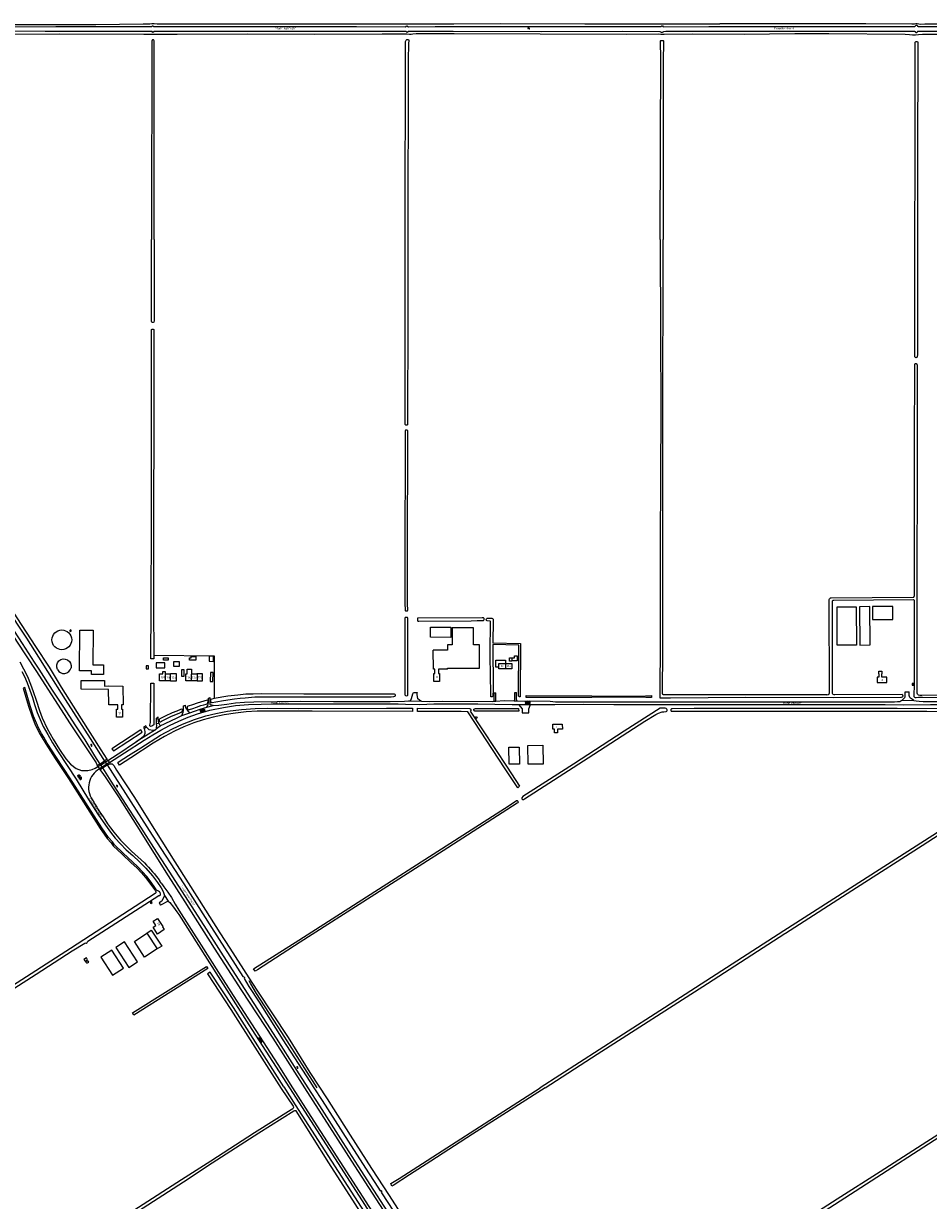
# Model space of a CAD drawing. Extents: x 168875 to 176000, y 513888 to 528000.
# Tile 13 of 106: x 172644 to 173712, y 515867 to 517255. Entities that reach past the tile are written whole.
import ezdxf

# ---------------------------------------------------------------- set-up
doc = ezdxf.new("R2010")
doc.units = 0
doc.header["$MEASUREMENT"] = 0
doc.linetypes.add('HIDDEN', pattern=[0.8, 0.5, -0.3])
doc.layers.get('0').update_dxf_attribs({"linetype": 'CONTINUOUS'})
for name, color, linetype in [('BIJGEBOUW', 12, 'CONTINUOUS'), ('DAKRAND', 10, 'CONTINUOUS'), ('HOOFDGEBOUW', 1, 'CONTINUOUS'), ('HUISNUMMER', 7, 'CONTINUOUS'), ('INSTEEK_SLOOT', 72, 'CONTINUOUS'), ('KANT_VERHARDING', 252, 'CONTINUOUS'), ('KANT_WATER', 140, 'CONTINUOUS'), ('KUNSTWERK', 12, 'CONTINUOUS'), ('OVERIGOPSTAL', 12, 'CONTINUOUS'), ('SEMANTIEK', 140, 'CONTINUOUS'), ('sluitlijn_verharding', 7, 'CONTINUOUS'), ('STRAATNAAM', 7, 'CONTINUOUS'), ('TALUD', 34, 'CONTINUOUS'), ('TUSSENMUUR', 12, 'HIDDEN'), ('WATERLOOPNAAM', 7, 'CONTINUOUS')]:
    doc.layers.add(name, color=color, linetype=linetype)
doc.styles.add('ISOCP', font='ISOCP.shx', dxfattribs={"height": 1.8})

# ---------------------------------------------------------------- blocks, each defined once
blk = doc.blocks.new('S014')
at = {"color": 0}
for p, q in [((0, -0.8), (4.2, 1.7)), ((0, 0.6), (1.8, 1.7)), ((5.1, -1.5), (0, 1.4)), ((2.6, -1.5), (0, 0)), ((1.1, -1.5), (6.1, 1.4)), ((6.1, -0.8), (1.9, 1.7)), ((3.5, -1.5), (6.1, 0)), ((6.1, 0.7), (4.4, 1.7))]:
    blk.add_line(p, q, dxfattribs=at)
blk = doc.blocks.new('S05')
at = {"color": 0}
for p, q in [((0.1, 0.3), (0.4, 0.6)), ((0.1, -0.2), (0.4, 0.1)), ((0.4, 0.6), (0.7, 0.7)), ((0.4, 0.1), (0.7, 0.2)), ((0.7, 0.7), (1, 0.6)), ((0.7, 0.2), (1, 0.1)), ((1, 0.6), (1.3, 0.4)), ((1, 0.1), (1.4, -0.1)), ((1.3, 0.4), (1.7, 0.1)), ((1.7, 0.1), (2, 0)), ((2, 0), (2.3, 0.2)), ((2.3, 0.2), (2.6, 0.4)), ((1.4, -0.1), (1.7, -0.4)), ((1.7, -0.4), (2, -0.5)), ((2, -0.5), (2.3, -0.3)), ((2.3, -0.3), (2.6, -0.1))]:
    blk.add_line(p, q, dxfattribs=at)

msp = doc.modelspace()

# ---------------------------------------------------------------- linework, layer by layer
at = {"layer": 'BIJGEBOUW'}
for points in [[(173627.141, 516521.894), (173604.491, 516521.745), (173604.194, 516566.924), (173626.874, 516567.073), (173627.141, 516521.894)], [(173631.16, 516522.005), (173643.25, 516522.101), (173642.891, 516567.22), (173630.802, 516567.124), (173631.16, 516522.005)], [(173645.871, 516552.073), (173670.081, 516552.073), (173670.081, 516567.243), (173645.871, 516567.243), (173645.871, 516552.073)], [(172801.073, 516494.982), (172811.163, 516495.093), (172811.096, 516501.162), (172801.007, 516501.052), (172801.073, 516494.982)], [(172821.463, 516497.169), (172828.393, 516497.182), (172828.383, 516502.182), (172821.453, 516502.169), (172821.463, 516497.169)], [(172830.64, 516485.105), (172833.93, 516485.105), (172833.93, 516492.855), (172830.64, 516492.855), (172830.64, 516485.105)], [(172753.367, 516165.405), (172768.763, 516141.779), (172778.942, 516148.412), (172763.546, 516172.039), (172753.367, 516165.405)], [(172735.635, 516153.935), (172749.446, 516132.738), (172762.265, 516141.09), (172748.454, 516162.287), (172735.635, 516153.935)]]:
    msp.add_lwpolyline(points, dxfattribs=at)
for points in [[(172689.692, 516516.478, -0.99991406), (172689.568, 516539.75)], [(172689.568, 516539.75, -0.99991406), (172689.692, 516516.478)], [(172700.069, 516539.779, 0.9982297), (172699.852, 516538.041)], [(172699.852, 516538.041, 0.99936284), (172700.069, 516539.779)]]:
    msp.add_lwpolyline(points, format="xyb", dxfattribs=at)
at = {"layer": 'DAKRAND'}
for points in [[(173205.233, 516496), (173201.7, 516496), (173201.7, 516504.1), (173213.1, 516504.1), (173213.1, 516500.202)], [(173220.7, 516503.3), (173220.7, 516503.1), (173217.8, 516503.1), (173217.8, 516506.8), (173220.7, 516506.8)], [(173220.7, 516506.8), (173220.7, 516503.3)], [(172790.056, 516182.22), (172790.016, 516182.28), (172795.2, 516185.8), (172807.5, 516166.9), (172802.116, 516163.713)]]:
    msp.add_lwpolyline(points, dxfattribs=at)
at = {"layer": 'HOOFDGEBOUW'}
for points in [[(172738.931, 516498.69), (172738.779, 516487.229), (172724.836, 516487.381), (172724.845, 516491.647), (172710.402, 516491.728), (172710.868, 516539.615), (172726.448, 516539.504), (172726.138, 516498.784), (172738.931, 516498.69)], [(173144.696, 516493.35), (173144.696, 516494.63), (173182.206, 516494.63), (173182.206, 516522.07), (173175.486, 516522.07), (173175.486, 516542.32), (173150.266, 516542.32), (173150.266, 516522.21), (173144.586, 516522.21), (173144.586, 516515.8), (173127.886, 516515.8)], [(173144.696, 516493.35), (173134.047, 516493.35), (173134.047, 516488.34), (173135.217, 516488.34), (173135.217, 516478.86), (173128.337, 516478.86), (173128.337, 516488.34), (173129.487, 516488.34), (173129.487, 516493.34), (173127.997, 516493.34), (173127.886, 516515.8)], [(173205.233, 516496), (173205.233, 516500.202), (173213.005, 516500.202)], [(173213.1, 516500.202), (173220.513, 516500.202), (173220.513, 516493.843), (173212.95, 516493.843)], [(173213.005, 516500.202), (173213.1, 516500.202)], [(172811.596, 516479.946), (172804.973, 516479.946), (172804.973, 516488.075), (172808.613, 516488.075), (172808.613, 516490.635), (172811.393, 516490.635), (172811.393, 516488.075), (172811.565, 516488.075)], [(172811.565, 516488.075), (172817.964, 516488.075)], [(172817.943, 516479.946), (172824.773, 516479.946), (172824.773, 516488.075), (172817.964, 516488.075)], [(172835.79, 516488.075), (172837.67, 516488.075), (172837.67, 516493.325), (172842.47, 516493.325), (172842.47, 516488.075)], [(172842.424, 516479.946), (172835.79, 516479.946), (172835.79, 516488.075)], [(172842.47, 516488.075), (172849.101, 516488.075)], [(172849.205, 516479.946), (172855.59, 516479.946), (172855.59, 516488.075), (172849.101, 516488.075)], [(173212.95, 516493.843), (173205.233, 516493.843), (173205.233, 516496)], [(173653.631, 516488.031), (173653.631, 516483.931), (173651.661, 516483.931), (173651.661, 516477.931), (173662.731, 516477.931), (173662.731, 516483.931), (173656.961, 516483.931), (173656.961, 516488.031)], [(173653.631, 516488.031), (173653.631, 516491.031), (173656.961, 516491.031), (173656.961, 516488.031)], [(172744.91, 516452.654), (172744.781, 516469.639), (172712.391, 516469.768), (172712.46, 516480.268), (172739.899, 516480.179), (172739.872, 516473.526), (172744.976, 516473.675)], [(172744.976, 516473.675), (172761.645, 516473.624), (172762.098, 516451.338), (172760.078, 516451.346), (172760.058, 516446.346), (172761.188, 516446.342), (172761.155, 516436.842), (172754.285, 516436.866), (172754.319, 516446.366), (172755.519, 516446.362), (172755.535, 516451.362), (172744.906, 516451.395), (172744.91, 516452.654)], [(172817.943, 516479.946), (172811.596, 516479.946)], [(172849.205, 516479.946), (172842.424, 516479.946)], [(173694.183, 516476.472), (173692.903, 516476.472), (173692.903, 516474.572), (173694.183, 516474.572), (173694.183, 516476.472)], [(173179.726, 516436.125), (173178.464, 516435.314), (173177.438, 516436.912), (173178.7, 516437.722), (173179.726, 516436.125)], [(173280.103, 516422.683), (173274.323, 516422.687), (173274.357, 516418.577), (173270.957, 516418.585), (173270.929, 516422.649), (173268.96, 516422.629), (173268.905, 516428.639), (173280.049, 516428.673), (173280.103, 516422.683)], [(173229.5, 516381.5), (173217.417, 516381.406), (173217.1, 516401.4), (173229.2, 516401.6), (173229.5, 516381.5)], [(173257.413, 516381.422), (173239.647, 516381.422), (173239.402, 516403.67), (173257.203, 516403.712), (173257.413, 516381.422)], [(172796.098, 516218.397), (172795.418, 516219.481), (172793.809, 516218.472), (172794.488, 516217.388), (172796.098, 516218.397)], [(172808.686, 516190.07), (172808.391, 516189.88), (172810.564, 516186.506), (172802.335, 516181.207), (172797.242, 516189.117), (172800.709, 516191.349), (172797.577, 516196.213)], [(172797.577, 516196.213), (172802.63, 516199.464), (172808.686, 516190.07)], [(172802.116, 516163.713), (172802.208, 516163.572), (172787.337, 516153.883), (172775.185, 516172.531), (172790.056, 516182.22)], [(172790.056, 516182.22), (172802.116, 516163.713)], [(172715.691, 516151.269), (172717.045, 516149.079), (172720.097, 516150.964), (172718.755, 516153.15), (172715.691, 516151.269)]]:
    msp.add_lwpolyline(points, dxfattribs=at)
at = {"layer": 'INSTEEK_SLOOT'}
for points in [[(172629.9, 517253.8), (172729.7, 517253.8), (172785.5, 517254.3), (172793.4, 517254.6), (172795.8, 517254.8), (172798.5, 517254.7), (172802.1, 517254.4), (172845.1, 517254.4), (172964.4, 517254.6), (173086.7, 517254.3), (173095.1, 517254.5), (173105.8, 517254.4), (173151.9, 517254.4), (173206.8, 517254.7), (173306.8, 517254.6), (173392.2, 517254.4), (173465.9, 517254.4)], [(173998.8, 517253.9), (173997, 517254), (173971.4, 517253.9), (173899.7, 517254.2), (173806.8, 517254), (173707.9, 517253.9), (173702.5, 517253.8), (173698.8, 517254.4), (173697.3, 517254.4), (173695.4, 517254.2), (173692.5, 517254.1), (173638, 517254.4), (173465.9, 517254.4)], [(172627.3, 517242.4), (172687, 517242.7), (172786.2, 517242.4), (172797.1, 517242.1), (172825.9, 517242.1), (172908.2, 517242.5), (172988.3, 517242.4), (173067.5, 517242.5), (173096.8, 517242.7), (173099.9, 517242.3), (173101.7, 517242.4), (173103.8, 517242.7), (173107.6, 517242.9), (173152.3, 517242.9), (173355.4, 517242.4), (173393.5, 517242.6), (173396.1, 517242.3), (173400.1, 517242.2), (173433.7, 517242.5), (173494.7, 517242.4), (173554.532, 517243.223), (173594.3, 517243), (173684.7, 517242.2), (173689.7, 517242), (173693.2, 517241.6), (173696.9, 517241.5), (173700.4, 517241.7), (173705.1, 517242.1), (173786.6, 517242.3)], [(172798.7, 517211.7), (172798.6, 517234.6), (172798.3, 517235.3), (172797.7, 517235.6), (172796.7, 517235.6), (172796.2, 517235), (172796, 517234), (172795.9, 517212), (172795.603, 517036.689), (172795.503, 517029.047)], [(173094.7, 517000), (173095.2, 517233.7), (173095.7, 517235), (173096.6, 517235.8), (173097.7, 517236), (173098.5, 517235.9), (173099, 517235.3), (173099.2, 517234), (173098.8, 517231.9), (173098.6, 517229.5), (173098.3, 517213), (173097.9, 517000)], [(173395.5, 517000), (173396, 517116.9), (173396.2, 517213.9), (173395.9, 517233.4), (173396, 517234.5), (173396.4, 517234.8), (173398.9, 517234.8), (173399.3, 517234.4), (173399.6, 517233.7), (173399.4, 517229.7), (173399.1, 517213.6), (173399.1, 517000)], [(173696.1, 517000), (173696.3, 517091.5), (173696.4, 517215.2), (173696.2, 517230.6), (173696.4, 517232.8), (173696.9, 517233.4), (173697.7, 517233.8), (173698.6, 517233.8), (173699.2, 517233.6), (173699.5, 517232.9), (173699.2, 517091.8), (173699.1, 517000)], [(172798.4, 517028.895), (172798.403, 517036.79), (172798.7, 517211.7)], [(172795.503, 517029.047), (172795.6, 517000)], [(172798.4, 517000), (172798.4, 517028.895)], [(172332.1, 517000), (172373.9, 516935.8), (172436.4, 516839.3), (172494.1, 516748.3), (172543.1, 516672.4), (172637, 516525.3), (172659.1, 516492), (172699.6, 516429.1), (172718.2, 516400.9), (172727, 516387.8), (172730.2, 516382.9), (172731.3, 516380.1)], [(172348.9, 517000), (172376, 516958.8), (172415.9, 516896.2), (172457.5, 516831.7), (172496.6, 516771.7), (172523.6, 516729.3), (172571.1, 516655.1), (172600.6, 516610.1), (172636.6, 516553.9), (172658.6, 516520.1), (172674.6, 516495.9), (172688.8, 516472.2), (172712.6, 516435.1), (172735.5, 516398.5), (172742.9, 516387.5)], [(172798.4, 517000), (172798.4, 516904.1), (172798.1, 516902.5), (172797.5, 516902.1), (172796.7, 516902.1), (172795.9, 516902.6), (172795.6, 516903.6), (172795.6, 517000)], [(173097.9, 517000), (173097.9, 516892.8), (173097.5, 516799.9), (173097.6, 516782.6), (173097.4, 516781.6), (173096.5, 516781.3), (173095.5, 516781.4), (173094.8, 516782), (173094.7, 516782.9), (173094.8, 516892.5), (173094.6, 516985.4), (173094.7, 517000)], [(173395.5, 517000), (173395.9, 516888.1), (173396.1, 516799.4), (173395.9, 516719.7), (173395.5, 516640.3), (173395.6, 516530.8), (173395.054, 516459.9), (173407.7, 516459.9), (173496.6, 516460.3), (173599.8, 516460), (173679.5, 516460.3), (173680.4, 516460.5), (173681.4, 516461), (173682, 516461.8), (173681.8, 516462.7), (173681.1, 516463.5), (173601.419, 516463.099)], [(173591.926, 516463.142), (173523.2, 516463.4), (173405.7, 516463.4), (173399.5, 516463.3), (173398.6, 516463.8), (173398.2, 516464.7), (173398.5, 516516.5), (173398.6, 516578.3), (173398.7, 516772.1), (173399.1, 517000)], [(173699.1, 517000), (173699, 516864.2), (173698.8, 516862.1), (173698.3, 516860.9), (173697.3, 516860.7), (173696.6, 516861), (173696, 516861.9), (173696.1, 517000)], [(172798.3, 516509.9), (172798.294, 516505.51), (172794.79, 516505.563), (172795.1, 516565.2), (172795.5, 516668.2), (172795.4, 516891), (172795.3, 516892.8), (172795.6, 516893.9), (172796.4, 516894.6), (172797.5, 516894.6), (172798.2, 516894.1), (172798.3, 516893.2), (172797.9, 516565.1), (172798.3, 516509.9)], [(173774.201, 516462.9), (173704.1, 516462.4), (173701.9, 516462.4), (173700.1, 516463), (173698.9, 516464), (173698.7, 516465.3), (173698.5, 516554.7), (173698.6, 516576.6), (173698.9, 516751.7), (173698.9, 516849.9), (173699, 516851.6), (173698.5, 516852.8), (173697.5, 516853.6), (173696.2, 516853.7), (173695.6, 516853.3), (173695.4, 516852), (173695.1, 516757.7), (173695.2, 516579.423)], [(173097.8, 516772.1), (173097.7, 516774.4), (173097.2, 516775.3), (173096.2, 516775.5), (173095.2, 516775.3), (173094.8, 516774.5), (173094.6, 516736.4), (173094.4, 516649.9), (173094.4, 516570.4), (173094.5, 516563.9), (173094.6, 516562.7), (173095.1, 516562.1), (173097.3, 516562.2), (173097.7, 516563.1), (173097.5, 516570.5), (173097.5, 516625.2), (173097.8, 516772.1)], [(173591.926, 516463.142), (173593.818, 516463.497), (173595.013, 516464.526), (173595.411, 516465.788), (173595.046, 516575.72), (173595.195, 516576.495), (173595.94, 516577.269), (173596.386, 516577.447), (173597.28, 516577.567), (173693.849, 516578.218)], [(173601.419, 516463.099), (173600.589, 516463.232), (173599.56, 516463.63), (173599.162, 516463.995), (173598.863, 516464.692), (173598.697, 516465.954), (173598.679, 516573.279), (173598.798, 516573.964), (173599.007, 516574.529), (173599.572, 516574.887), (173600.495, 516575.05), (173693.79, 516575.654)], [(173695.157, 516574.684), (173695.3, 516553), (173695.1, 516475), (173694.8, 516462.3), (173694.9, 516461.2), (173695.5, 516460.4), (173696.3, 516460), (173697.6, 516460.1), (173700.3, 516460.5), (173704.9, 516460.6), (173774.199, 516459.9)], [(173098, 516551.8), (173097.8, 516553.8), (173097.3, 516554.4), (173094.7, 516554.4), (173094.3, 516553.8), (173094.2, 516553.2), (173094.1, 516464.8), (173094.4, 516463.3), (173095.1, 516462.4), (173096.2, 516462.1), (173097.4, 516462.3), (173097.9, 516463), (173098, 516551.8)], [(173187.9, 516552.1), (173187.8, 516553.1), (173187, 516553.9), (173185.7, 516554.1), (173110.2, 516553.7), (173109.4, 516553.5), (173109.1, 516552.6), (173109.2, 516551), (173109.8, 516550.3), (173111, 516550.2), (173172.6, 516550.5), (173179.7, 516551), (173186.9, 516550.8), (173187.5, 516551.1), (173187.9, 516552.1)], [(173196.109, 516460.837), (173195.779, 516461.07), (173195.602, 516467.822), (173195.2, 516483), (173195.1, 516512.9), (173195.2, 516549.8), (173194.9, 516550.3), (173191.6, 516550.4), (173190.7, 516551), (173190.4, 516551.9), (173190.7, 516553), (173191.4, 516553.6), (173192.5, 516553.8), (173196.8, 516553.8), (173197.9, 516553.4), (173198.4, 516552.5), (173198.5, 516550.9), (173198.212, 516524.746), (173230.603, 516523.667), (173230.396, 516460.794), (173229.515, 516460.898), (173228.398, 516461.681), (173228.597, 516521.733), (173198.204, 516522.747), (173198.4, 516469.7), (173198.1, 516461.6), (173197.3, 516460.9), (173196.109, 516460.837)], [(172645.824, 516471.782), (172643.906, 516471.216), (172650.246, 516449.698), (172654.461, 516437.255), (172657.785, 516428.894), (172660.909, 516422.547), (172664.03, 516416.607), (172666.541, 516412.488), (172670.746, 516405.279), (172681.661, 516388.155), (172697.362, 516364.455), (172735.069, 516305.443), (172743.208, 516293.887), (172747.72, 516288.574), (172750.25, 516285.234), (172760.712, 516275.174), (172771.623, 516264.964), (172777.997, 516259.187), (172783.462, 516253.326), (172788.525, 516247.666), (172793.492, 516241.011), (172800.1, 516232.3), (172800.7, 516231), (172800.6, 516229.8), (172799.7, 516229), (172700, 516164.2), (172595.6, 516097.5)], [(172801.5, 516233.1), (172800.341, 516234.843), (172795.108, 516242.189), (172790.075, 516248.934), (172784.938, 516254.674), (172779.403, 516260.613), (172772.977, 516266.436), (172762.088, 516276.626), (172751.75, 516286.566), (172749.28, 516289.826), (172744.792, 516295.113), (172736.731, 516306.557), (172699.038, 516365.545), (172683.339, 516389.245), (172672.454, 516406.321), (172668.259, 516413.512), (172665.77, 516417.593), (172662.691, 516423.453), (172659.615, 516429.706), (172656.339, 516437.945), (172652.154, 516450.302), (172645.824, 516471.782)], [(172798.185, 516428.035), (172797.094, 516427.043), (172795.7, 516426.2), (172794.4, 516426.1), (172793.6, 516426.5), (172793.4, 516427.4), (172794.4, 516430.7), (172794.641, 516476.946), (172798.254, 516477.002), (172798.185, 516428.035)], [(172862.1, 516455.6), (172861.9, 516456.7), (172861.1, 516456.9), (172849.2, 516453.4), (172843.7, 516451.6), (172838.6, 516449.8), (172837.7, 516449.2), (172837.4, 516448.4), (172837.5, 516447.3), (172838.2, 516446.2), (172839.2, 516445.7), (172840.4, 516445.8), (172844.3, 516447.3), (172848.5, 516448.8), (172853.7, 516450.5), (172857.3, 516451.5), (172860.1, 516452.4), (172861.5, 516453.1), (172862, 516454), (172862.1, 516455.6)], [(172869.5, 516459.1), (172866.6, 516458.1), (172865.6, 516457.6), (172865.2, 516456.8), (172865.2, 516455.9), (172865.4, 516454.6), (172866.2, 516454.1), (172867.1, 516454.1), (172871.5, 516454.8), (172880.2, 516456.4), (172893.3, 516458.6), (172900, 516459.4), (172905.8, 516459.9), (172917.5, 516460.7), (172925.7, 516461), (172937.4, 516461), (172957.1, 516460.7), (173078.2, 516460.9), (173081.2, 516461.1), (173082.6, 516461.5), (173083.2, 516461.9), (173083.4, 516462.8), (173083, 516463.6), (173082.2, 516463.9), (173072.1, 516464.2), (172975.1, 516464.2), (172925.4, 516464.4), (172915.3, 516464.2), (172906.7, 516463.9), (172897.3, 516463), (172885.6, 516461.5), (172869.5, 516459.1)], [(173237.462, 516460.292), (173237.375, 516462.292), (173314.702, 516462.1), (173370.7, 516461.8), (173385.157, 516462.391), (173385.16, 516459.935), (173378.6, 516460), (173370.9, 516460.4), (173314.698, 516460.1), (173237.462, 516460.292)], [(172757.745, 516380.238), (172755.662, 516383.568), (172757.3, 516384.6), (172768.2, 516391.7), (172783, 516400.9), (172806.2, 516415.5), (172820.2, 516423), (172831.9, 516428.7), (172846.1, 516434.3), (172859.4, 516438.5), (172871.4, 516441.3), (172884.9, 516443.9), (172901.7, 516446.1), (172917.7, 516447.1), (172932.3, 516447.5), (172968.9, 516447.3), (173072.7, 516447.5), (173103.342, 516447.375), (173103.371, 516443.598)], [(173103.371, 516443.598), (172984.9, 516443.8), (172934.5, 516444.1), (172920.1, 516443.9), (172907, 516443.2), (172894.5, 516441.8), (172881, 516439.6), (172868, 516436.9), (172856.4, 516433.6), (172845.2, 516430.1), (172833.6, 516425.4), (172822.4, 516420.3), (172810.6, 516414.1), (172797.3, 516406.1), (172771, 516388.8), (172757.745, 516380.238)], [(172832, 516445.8), (172831.2, 516446.3), (172829.6, 516446), (172825.2, 516444.1), (172819.8, 516441.9), (172811.6, 516438.2), (172806, 516435.4), (172805.1, 516434.8), (172804.5, 516434.1), (172804.3, 516432.9), (172804.5, 516432.1), (172805.3, 516431.6), (172806.2, 516431.6), (172807.4, 516432), (172819.2, 516437.9), (172824.2, 516439.9), (172828.7, 516441.9), (172830.5, 516442.9), (172831.5, 516443.7), (172832, 516444.8), (172832, 516445.8)], [(173109.371, 516443.588), (173109.342, 516447.35), (173170.5, 516447.1), (173171.8, 516446.6), (173172.2, 516445.4), (173172, 516444.4), (173171.558, 516444.069), (173214.986, 516377.881), (173229.658, 516355.522), (173227.467, 516353.605), (173212.553, 516376.12)], [(173212.553, 516376.12), (173168.606, 516443.1), (173160.9, 516443.5), (173109.371, 516443.588)], [(173228.578, 516443.943), (173176.9, 516443.8), (173176.3, 516444.2), (173175.6, 516445.5), (173175.6, 516446.4), (173176.5, 516446.9), (173177.8, 516447.1), (173228.491, 516447.24), (173228.578, 516443.943)], [(173395.677, 516447.411), (173353.1, 516420.4), (173293.3, 516381.3), (173242, 516349), (173233.4, 516343.2), (173232.4, 516341.7), (173232.5, 516340.8), (173233.2, 516339.9), (173234.2, 516339.9), (173235.6, 516340.6), (173310.6, 516388.9), (173377.4, 516432.3), (173390.2, 516440), (173393.6, 516441.7), (173397.8, 516443.2), (173399.9, 516443.3), (173402.5, 516443.7), (173403.3, 516443.9), (173403.9, 516444.7), (173403.8, 516445.6), (173403.5, 516446.5), (173402.6, 516447.2), (173401.3, 516447.5), (173399.2, 516447.4), (173395.677, 516447.411)], [(173742.7, 516446.9), (173675.2, 516447.3), (173609.8, 516447.3), (173544, 516447.1), (173485.1, 516447.2), (173435.8, 516447.1), (173409.6, 516446.9), (173408.8, 516446.6), (173408.2, 516445.9), (173408.2, 516444.7), (173408.6, 516444), (173409.5, 516443.8), (173710, 516443.8), (173794.2, 516443.6)], [(172750.505, 516397.07), (172784.448, 516419.418), (172782.798, 516421.924), (172748.786, 516399.53), (172750.505, 516397.07)], [(172734.8, 516374.6), (172736.8, 516372.2), (172740.9, 516366.7), (172756.6, 516342.8), (172778.1, 516308.6), (172798.7, 516276.1), (172814.9, 516250), (172834.6, 516219), (172869.4, 516164.5), (172901.6, 516114.6), (172938.6, 516058.3), (172975.8, 516000)], [(172746.7, 516382), (172749.081, 516381.733), (172750.819, 516379.916), (172754.184, 516374.354), (172775.23, 516342.074), (172792.113, 516315.119), (172822.817, 516266.442), (172851.475, 516221.086), (172875.951, 516182.686), (172887.651, 516164.369), (172910.226, 516129.519), (172919.741, 516114.906), (172956.475, 516059.003), (172982.409, 516018.076), (173002.573, 515986.722), (173029.927, 515943.909), (173055.061, 515904.792), (173075.719, 515872.939), (173099.194, 515836.555)], [(172920.343, 516138.957), (172917.713, 516137.322), (172915.822, 516140.216), (172969.1, 516173.9), (173217.3, 516332.7), (173225.9, 516338.5), (173226.8, 516338.6), (173227.7, 516337.9), (173227.9, 516336.7)], [(173227.9, 516336.7), (173227.6, 516335.9), (173227, 516335.4), (173139.4, 516279.3), (173054.7, 516225.2), (172970.9, 516171.5), (172920.343, 516138.957)], [(173260, 516000), (173321, 516039.4), (173451.3, 516122.9), (173542.445, 516181.685), (173543.455, 516182.214), (173627.2, 516236), (173704.4, 516285.4), (173788.1, 516339.3)], [(173785.8, 516341.5), (173541.4, 516185)], [(172570.1, 516076.8), (172659.3, 516134), (172701.7, 516161.3), (172716.6, 516170.6), (172717.7, 516170.8), (172718.5, 516170.6), (172719.5, 516171.1), (172719.8, 516172), (172720.4, 516172.8), (172803.9, 516226.6), (172805.4, 516226.7), (172806, 516227.3), (172806, 516228.5), (172805.6, 516230), (172804.8, 516231.1), (172803.7, 516231.7), (172801.5, 516233.1)], [(173541.4, 516185), (173400.8, 516094.1), (173346.9, 516059.7), (173254, 516000)], [(172774.547, 516085.516), (172773.063, 516088.127), (172860.249, 516143.006), (172861.918, 516140.513), (172774.547, 516085.516)], [(172951.587, 516001.074), (172892.281, 516094.384), (172864.692, 516136.299), (172861.304, 516134.171), (172888.919, 516092.216), (172948.211, 515998.929)], [(172990.9, 516000), (172976.2, 516022.7), (172949, 516065.2), (172919.4, 516111), (172912.6, 516122.6), (172910.492, 516125.897)], [(172948.211, 515998.929), (172962.7, 515978.1), (172962.8, 515977.5), (172962.8, 515976.6), (172962.5, 515975.8), (172962, 515975.1), (172960.1, 515973.8), (172917.1, 515946.6), (172865.6, 515913.3), (172830.9, 515891.2), (172593.3, 515738.7)], [(172951.587, 516001.074), (172965.084, 515979.878), (173007.881, 515913.383), (173070.083, 515816.98)], [(172975.8, 516000), (173034.9, 515907.8), (173101.7, 515804.6), (173179.5, 515684.8), (173205.8, 515643.9), (173251.5, 515574.5), (173306.3, 515490.2), (173335.8, 515442.1), (173373.4, 515382.9), (173374.7, 515381.3), (173375.5, 515380.1), (173375.8, 515379.2)], [(173078.96, 515883.767), (173077.615, 515886.859), (173087.5, 515893), (173227.4, 515983), (173254, 516000)], [(173260, 516000), (173174.1, 515945.2), (173124.8, 515913.4), (173099.8, 515897.4), (173080.6, 515884.8), (173078.96, 515883.767)], [(173810.1, 516000), (173710.2, 515936.2), (173655.1, 515900.8), (173604.2, 515868.5), (173420.3, 515750.3), (173335.8, 515696.3), (173236.4, 515632.6), (173236.1, 515632.3), (173235.9, 515631.9), (173237.8, 515629.3), (173238, 515629.1), (173238.6, 515629.1), (173242.8, 515631.9), (173266.3, 515647), (173306.2, 515673.2), (173387.5, 515725.4), (173533.5, 515818.8), (173730.9, 515945.9), (173791.1, 515984.3), (173815.5, 516000)], [(173066.717, 515814.82), (173004.519, 515911.217), (172965.9, 515972.6), (172965.5, 515972.8), (172964.1, 515972.8), (172963.3, 515972.5), (172922.2, 515946.4), (172867.1, 515910.9), (172833.1, 515888.8), (172731.2, 515823.1)]]:
    msp.add_lwpolyline(points, dxfattribs=at)
for points in [[(173693.79, 516575.654, -0.38206445), (173695.157, 516574.684)], [(173693.849, 516578.218, 0.3896961), (173695.2, 516579.423)]]:
    msp.add_lwpolyline(points, format="xyb", dxfattribs=at)
at = {"layer": 'KANT_VERHARDING'}
for points in [[(172640.1, 516502), (172644.5, 516494.1), (172649.2, 516484.9), (172652.8, 516475.9), (172655.7, 516467.3), (172659.3, 516457), (172663.3, 516444.7), (172666.5, 516436.3), (172672.5, 516423.6), (172679.5, 516411.1), (172687, 516398.9), (172694.4, 516387.9), (172699.8, 516381.3), (172706.5, 516376.2), (172713, 516374.1), (172720.3, 516374), (172725.6, 516375.2), (172729.1, 516376.8), (172732, 516378.8)], [(172642.3, 516490.8), (172645.5, 516485), (172648.8, 516477.3), (172651.9, 516468.9), (172654.9, 516460), (172657.4, 516451.7), (172660.7, 516442.4), (172664, 516434), (172667.8, 516425.8), (172673, 516416.5), (172678.8, 516406.5), (172685.3, 516396), (172706.7, 516363.9), (172721.3, 516340), (172732.3, 516322.7), (172741.1, 516309.6), (172747.2, 516301.3), (172752.7, 516294.1), (172758.8, 516287.6), (172765.7, 516280.5), (172773.3, 516273.8), (172781.1, 516266.4), (172788.7, 516258.9), (172796.5, 516250), (172802.7, 516242), (172807, 516235.6), (172809.3, 516231.3), (172810.9, 516226.8)], [(172860.6, 516448.6), (172862, 516450.6), (172862.4, 516452.3), (172862.5, 516454.2), (172862.583, 516459.419)], [(172868.1, 516450.5), (172865, 516451.3), (172864.6, 516451.8), (172864.743, 516459.966)], [(172868.1, 516450.5), (172875, 516451.1), (172884.3, 516452.4), (172894.7, 516453.7), (172905.2, 516454.5), (172916.2, 516455.1), (172971.3, 516455.8), (173010, 516455.5), (173077.1, 516455.4), (173093.8, 516455.6), (173098.8, 516456.1), (173101, 516456.2)], [(173101, 516456.2), (173102, 516458.8), (173103.8, 516464.4), (173104.57, 516466.119)], [(173101, 516456.2), (173113.8, 516455.9)], [(173113.8, 516455.9), (173111.5, 516457.1), (173109.6, 516458.7), (173108.9, 516463.8), (173109, 516465.5), (173109.17, 516466.011)], [(173113.8, 516455.9), (173122.9, 516455.5), (173138.9, 516455.6), (173197.3, 516455.3), (173199.8, 516455.8)], [(173199.8, 516455.8), (173199.765, 516465.8)], [(173201.7, 516455.8), (173201.735, 516465.8)], [(173201.7, 516455.8), (173211.3, 516456.5), (173223.3, 516456.2)], [(173223.3, 516456.2), (173223.9, 516457.9), (173224.007, 516466.184)], [(173223.3, 516456.2), (173226.9, 516456.1)], [(173226.9, 516456.1), (173226.2, 516457.9), (173226, 516461.4), (173226.024, 516466.128)], [(173226.9, 516456.1), (173265.7, 516455.8), (173272, 516455.1), (173376.6, 516455), (173406.4, 516455.1), (173671.9, 516455), (173675.3, 516455.2), (173678.3, 516455.5), (173679.6, 516456), (173681, 516456.9)], [(173681, 516456.9), (173684.1, 516460), (173684.5, 516461), (173684.594, 516466.849)], [(173681, 516456.9), (173694.7, 516456.7)], [(173694.7, 516456.7), (173693, 516457.7), (173690.7, 516459.3), (173689.9, 516460.2), (173689.5, 516461.4), (173689.4, 516462.4), (173689.432, 516466.778)], [(173694.7, 516456.7), (173697.5, 516456), (173701.2, 516455.6), (173705.8, 516455.3), (173786.9, 516455.2), (173833.5, 516455), (173847.5, 516455.9)], [(172745.8, 516383.4), (172763.6, 516394.9), (172786.6, 516409.9), (172797, 516416.2), (172806.4, 516421.7), (172816.5, 516426.9), (172827.5, 516432.2), (172838.8, 516436.8), (172849.7, 516440.9), (172864.1, 516445), (172880.4, 516448.4), (172894.7, 516450.6), (172909.9, 516451.8), (172924.9, 516452.3), (172939.1, 516452.6), (172978.8, 516452.7), (173086.3, 516452.5), (173094.9, 516452.2), (173111.8, 516452), (173128.4, 516452.5), (173139.1, 516452.7), (173160.8, 516452.5), (173180.6, 516452.7), (173200.4, 516452.1), (173220.8, 516451.9), (173228.449, 516451.9)], [(172831.3, 516438.8), (172832.9, 516442.7), (172833.3, 516444.7), (172833.3, 516447.2), (172833.145, 516450.122)], [(172831.3, 516438.8), (172840.6, 516442.2)], [(172840.6, 516442.2), (172839.5, 516443.1), (172837.8, 516445), (172836.7, 516446.5), (172836, 516448.4), (172835.6, 516450.4), (172835.55, 516451.001)], [(172840.6, 516442.2), (172846.3, 516444), (172852.9, 516446.2), (172860.6, 516448.6)], [(172860.6, 516448.6), (172868.1, 516450.5)], [(173199.8, 516455.8), (173201.7, 516455.8)], [(173228.449, 516451.9), (173242.451, 516451.9)], [(173228.449, 516451.9), (173232.524, 516446.901), (173232.599, 516441.901)], [(173240.6, 516441.901), (173240.525, 516446.901), (173242.451, 516451.9)], [(173242.451, 516451.9), (173247.8, 516451.9), (173266.5, 516451.8), (173271.2, 516452), (173304.8, 516452.2), (173340.8, 516452), (173406.9, 516451.9), (173446.5, 516452), (173567.9, 516452), (173661, 516451.9), (173683.1, 516451.6), (173714.4, 516452), (173826.2, 516451.9), (173840.6, 516451.8), (173845.1, 516451.3), (173876.9, 516451.5), (173878.001, 516451.437)], [(172801.2, 516423.4), (172801.5, 516424.8), (172801.6, 516426.5), (172801.5, 516429.3)], [(172801.5, 516429.3), (172801.3, 516433.8), (172801.3, 516435.874)], [(172801.5, 516429.3), (172803.972, 516429.775)], [(172803.972, 516429.775), (172803.5, 516432.3), (172803.3, 516434.8), (172803.246, 516437.301)], [(172803.972, 516429.775), (172805.7, 516426.7)], [(172805.7, 516426.7), (172824.8, 516435.8), (172831.3, 516438.8)], [(172777.3, 516407.8), (172783.7, 516412.7), (172785.9, 516414.5), (172787, 516415.6), (172787.6, 516416.7), (172787.9, 516418), (172787.9, 516419.8), (172787.5, 516421.8), (172786.8, 516423.7)], [(172786.047, 516424.967), (172786.8, 516423.7)], [(172786.8, 516423.7), (172789.2, 516425.7)], [(172789.2, 516425.7), (172788.551, 516426.633)], [(172789.2, 516425.7), (172791.1, 516423.5), (172792.4, 516422.5), (172797.3, 516421.7), (172798.9, 516421.7), (172800, 516422)], [(172800, 516422), (172800.8, 516422.7), (172801.2, 516423.4)], [(172743.8, 516386), (172761.7, 516397.4), (172770.8, 516403.4), (172777.3, 516407.8)], [(172771.991, 516279.016), (172787.071, 516265.031)], [(172807.578, 516240.205), (172805.264, 516243.721)], [(172807.578, 516240.205), (172810.1, 516236.9)], [(172810.1, 516236.9), (172814.6, 516230.7), (172819, 516224.1), (172823.5, 516216.3), (172827.7, 516209.3), (172854, 516168), (172874.6, 516135.9), (172891.8, 516108.8), (172944.4, 516027.3), (172961.8, 516000)], [(172810.9, 516226.8), (172807.5, 516219.9), (172804.533, 516217.993)], [(172815, 516220), (172806.171, 516215.277)], [(172810.9, 516226.8), (172815, 516220)], [(172815, 516220), (172817, 516218.5), (172821.2, 516213), (172825.2, 516207.5), (172827.5, 516204.2), (172910.3, 516074.1), (172958.1, 516000)], [(172958.1, 516000), (173044, 515866.6), (173087.4, 515798.6), (173098.5, 515781), (173112.3, 515759.5), (173115.1, 515754.9), (173122.1, 515742.8)], [(172961.8, 516000), (172983.5, 515966), (173063.3, 515842.2), (173087.5, 515804.5), (173116.1, 515759.7), (173120.4, 515753.2), (173121.9, 515752), (173135.9, 515730.2), (173136.6, 515728.4), (173139.4, 515723.8), (173152.2, 515703.3), (173180.6, 515659.6), (173203.8, 515623.3), (173238.9, 515569), (173270.5, 515519.9), (173303.6, 515469), (173310.7, 515457.6), (173317.7, 515445.6), (173345.7, 515402.8), (173355.4, 515387.3), (173361.4, 515379.4), (173362.6, 515378.1)]]:
    msp.add_lwpolyline(points, dxfattribs=at)
for points in [[(172734, 516375.8, 0.44272571), (172725.588, 516339.705)], [(172725.588, 516339.705, 0.02155764), (172740.234, 516316.44)], [(172740.234, 516316.44, 0.06737304), (172771.991, 516279.016)], [(172787.071, 516265.031, -0.03324076), (172805.264, 516243.721)]]:
    msp.add_lwpolyline(points, format="xyb", dxfattribs=at)
at = {"layer": 'KANT_WATER'}
for points in [[(172575.4, 517251.1), (172682.6, 517251.4), (172785.7, 517251.2), (172795.7, 517251.3), (172796.5, 517252.2), (172797.4, 517252.2), (172797.8, 517251.5), (173037.3, 517251.5), (173094.7, 517251.1), (173096.8, 517252.2), (173098.5, 517251.1), (173130.1, 517251.3), (173212, 517251.4), (173316.1, 517251.3), (173396.7, 517251.2), (173397.5, 517252.1), (173398.2, 517252), (173398.9, 517251.1), (173453.1, 517251.2), (173604.7, 517251.2), (173696, 517251.4), (173696.8, 517252), (173697.2, 517252.7), (173698.8, 517252.7), (173699.2, 517251.7), (173700, 517251.3), (173775.5, 517251.3)], [(173698.1, 517243.8), (173697.3, 517243.8), (173696.7, 517245), (173696, 517245.4), (173533.3, 517245.4), (173402.1, 517245.3), (173399.3, 517245.1), (173398, 517244.1), (173396.9, 517244.1), (173395.4, 517245.2), (173351.2, 517245.3), (173256, 517245.2), (173151.2, 517245.3), (173098.8, 517245.3), (173097, 517244.4), (173095.9, 517245.3), (173054.3, 517245.5), (172798.4, 517245.5), (172797.1, 517244.4), (172796.1, 517245.3), (172786, 517245.4), (172670.1, 517245.6), (172582.3, 517245.7)], [(173995.3, 517245.5), (173699.1, 517245.5), (173698.6, 517245.2), (173698.1, 517243.8)], [(172336, 517000), (172355.3, 516969.9), (172386.8, 516921.4), (172421.3, 516867.7), (172452.7, 516818.9), (172476.2, 516782.3), (172491.2, 516759.3), (172498.9, 516747.2), (172509.4, 516731), (172522.1, 516711), (172547, 516672.5), (172570.4, 516636), (172591.5, 516603.2), (172606.9, 516579.4), (172624.1, 516552.7), (172642.9, 516523.6), (172657, 516501.8), (172662.4, 516493.4), (172678.4, 516468.7), (172690.7, 516449.9), (172705.9, 516426.5), (172716.6, 516410), (172728.2, 516391.2), (172734.611, 516381.33)], [(172345.1, 517000), (172362.1, 516973.5), (172396.3, 516920.2), (172428.6, 516869.9), (172469.1, 516807.1), (172509, 516745.2), (172552.8, 516676.8), (172597, 516608), (172611.5, 516586), (172626.7, 516562.3), (172638.6, 516544.1), (172647.8, 516530), (172662.1, 516507.8), (172672.8, 516490.6), (172693.5, 516457.8), (172723.2, 516411.7), (172740.181, 516385.073)], [(172734.611, 516381.33), (172737.525, 516377.016)], [(172737.525, 516377.016), (172747.6, 516361.4), (172764.4, 516335.3), (172779.8, 516311.4), (172797.7, 516283.4), (172815.8, 516255.3), (172838.6, 516220.1), (172857.2, 516191.1), (172877.2, 516159.7), (172904.6, 516116.9), (172942.4, 516058.5), (172966.5, 516020.5), (172979.7, 516000)], [(172740.181, 516385.073), (172743.281, 516380.73)], [(172743.281, 516380.73), (172758.5, 516356.6), (172796.2, 516297.9), (172833.4, 516240.2), (172866.1, 516188.9), (172903.1, 516131.1), (172904.6, 516130.8), (172905.2, 516130.1), (172904.6, 516128.7), (172910.3, 516119.5), (172922.4, 516100.7), (172950.5, 516056.5), (172982.4, 516007.2), (172987, 516000)], [(172979.7, 516000), (172993.5, 515978.6), (173021.2, 515935.5), (173038.9, 515907.9), (173057.4, 515879.2), (173081.9, 515841.3), (173114.7, 515790.6), (173143.6, 515745.5), (173177.6, 515692.9), (173194.5, 515666.8), (173224.6, 515620.4), (173257, 515570.3), (173293, 515515.1), (173315.8, 515479.1), (173332.5, 515453.3), (173339.6, 515442.4), (173347.5, 515430.2), (173354.2, 515419.7), (173360.2, 515410.7), (173366, 515401.7), (173372, 515392.1), (173376.4, 515385.7), (173379.316, 515381.325)], [(172987, 516000), (172996.7, 515984.8), (173027.5, 515937.1), (173048, 515905.2), (173062.4, 515882.7), (173065.1, 515878.5), (173066.5, 515878.9), (173067.2, 515877.9), (173066.2, 515876.9), (173066.8, 515876), (173080.8, 515854.3)]]:
    msp.add_lwpolyline(points, dxfattribs=at)
at = {"layer": 'KUNSTWERK'}
for points in [[(172742.9, 516387.5), (172740.181, 516385.073)], [(172743.8, 516386), (172742.9, 516387.5)], [(172734.611, 516381.33), (172731.3, 516380.1)], [(172731.3, 516380.1), (172732, 516378.8)], [(172732, 516378.8), (172735.2, 516380.4), (172743.8, 516386)], [(172732, 516378.8), (172734, 516375.8)], [(172745.8, 516383.4), (172742.8, 516381.6), (172734, 516375.8)], [(172734, 516375.8), (172734.8, 516374.6)], [(172740.181, 516385.073), (172740.1, 516385), (172734.8, 516381.4), (172734.611, 516381.33)], [(172734.8, 516374.6), (172737.5, 516377), (172737.525, 516377.016)], [(172737.525, 516377.016), (172743.2, 516380.7), (172743.281, 516380.73)], [(172743.281, 516380.73), (172746.7, 516382)], [(172743.8, 516386), (172745.8, 516383.4)], [(172746.7, 516382), (172745.8, 516383.4)], [(172720.24, 516147.121), (172719.729, 516146.943), (172718.997, 516147.031), (172718.658, 516147.225), (172718.385, 516147.505), (172718.169, 516147.935), (172718.114, 516148.488), (172718.289, 516149.044), (172718.516, 516149.346), (172718.816, 516149.579)], [(172718.816, 516149.579), (172719.188, 516149.728), (172719.588, 516149.769), (172719.982, 516149.696), (172720.342, 516149.516), (172720.631, 516149.249), (172720.869, 516148.828), (172720.952, 516148.343), (172720.813, 516147.739), (172720.575, 516147.388), (172720.24, 516147.121)]]:
    msp.add_lwpolyline(points, dxfattribs=at)
at = {"layer": 'OVERIGOPSTAL'}
for points in [[(173148.6, 516542.9), (173148.5, 516531), (173124.5, 516531.2), (173124.6, 516543.1), (173148.6, 516542.9)], [(172791.8, 516497.6), (172789.2, 516497.6), (172789.2, 516493.8), (172791.8, 516493.8), (172791.8, 516497.6)], [(172815.2, 516506.8), (172815.2, 516504), (172809.6, 516504), (172809.6, 516506.8), (172815.2, 516506.8)], [(172847.7, 516508.4), (172847.7, 516504), (172840.2, 516504), (172840.3, 516506.8), (172842.2, 516506.8), (172842.3, 516508.4), (172847.7, 516508.4)], [(172868.6, 516508.7), (172863.5, 516508.7), (172863.5, 516502.8), (172868.6, 516502.7), (172868.6, 516508.7)], [(173220.7, 516506.8), (173223.7, 516506.8), (173223.7, 516509.3), (173226.9, 516509.2), (173226.9, 516503.3), (173220.7, 516503.3)], [(172868, 516489.6), (172865, 516489.7), (172864.6, 516479.1), (172867.6, 516479), (172868, 516489.6)]]:
    msp.add_lwpolyline(points, dxfattribs=at)
at = {"layer": 'sluitlijn_verharding'}
for points in [[(172862.583, 516459.419), (172864.743, 516459.966)], [(173104.57, 516466.119), (173109.17, 516466.011)], [(173199.765, 516465.8), (173201.735, 516465.8)], [(173224.007, 516466.184), (173226.024, 516466.128)], [(173684.594, 516466.849), (173689.432, 516466.778)], [(172833.145, 516450.122), (172835.55, 516451.001)], [(172801.3, 516435.874), (172803.246, 516437.301)], [(173232.599, 516441.901), (173240.6, 516441.901)], [(172800, 516422), (172777.3, 516407.8)], [(172788.551, 516426.633), (172786.047, 516424.967)], [(172801.2, 516423.4), (172805.7, 516426.7)], [(172804.533, 516217.993), (172806.171, 516215.277)]]:
    msp.add_lwpolyline(points, dxfattribs=at)
at = {"layer": 'TALUD'}
for points in [[(172684.4, 516493.1, -1.42341614), (172700.493, 516495.069)], [(172684.4, 516493.1, 0.70260042), (172700.493, 516495.069)]]:
    msp.add_lwpolyline(points, format="xyb", dxfattribs=at)
msp.add_lwpolyline([(172798.3, 516509.9), (172869.5, 516509.3), (172869.5, 516459.1)], dxfattribs=at)
at = {"layer": 'TUSSENMUUR'}
for points in [[(173213.005, 516500.202), (173212.95, 516493.843)], [(172811.565, 516488.075), (172811.596, 516479.946)], [(172817.943, 516479.946), (172817.964, 516488.075)], [(172842.424, 516479.946), (172842.433, 516488.075), (172842.47, 516488.075)], [(172849.101, 516488.075), (172849.205, 516479.946)]]:
    msp.add_lwpolyline(points, dxfattribs=at)

# ---------------------------------------------------------------- block references
at = {"layer": 'SEMANTIEK'}
for name, p, rotation in [('S05', (173239.235, 517249.037), 1.225251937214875), ('S014', (172858.5, 516445.65), 192.5288077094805), ('S05', (172723.635, 516404.903), 302.7250478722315), ('S014', (172712.45, 516363.55), 122.0053832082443), ('S05', (172753.949, 516356.845), 302.7250478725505), ('S014', (172922.25, 516059.05), 302.0053832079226), ('S05', (172966.541, 516024.971), 302.7250478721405)]:
    msp.add_blockref(name, p, dxfattribs=dict(at, rotation=rotation))
msp.add_blockref('S014', (173236.31, 516453.947), dxfattribs=at)

# ---------------------------------------------------------------- texts
at = {"layer": 'HUISNUMMER', "style": 'ISOCP'}
for s, p in [('8b', (173207.52, 516496)), ('8a', (173214.974, 516495.971)), ('10f', (172806.237, 516482.73)), ('10e', (172812.452, 516482.73)), ('10d', (172819.012, 516482.465)), ('10c', (172836.87, 516482.662)), ('10b', (172843.403, 516482.465)), ('10a', (172850.105, 516482.774)), ('8', (173131.152, 516482.912)), ('6', (173656.727, 516479.552)), ('12', (172756.296, 516440.142)), ('7', (173271.92, 516424.064))]:
    msp.add_text(s, height=2.5, dxfattribs=at).set_placement(p)
msp.add_text('39', height=2.5, rotation=302.752756, dxfattribs=at).set_placement((172801.703, 516194.13))
at = {"layer": 'STRAATNAAM', "style": 'ISOCP'}
for p in [(172936.23, 516452.782), (173540.238, 516452.255)]:
    msp.add_text('Monnikenweg', height=2.5, dxfattribs=at).set_placement(p)
msp.add_text('Zuidermeerweg', height=2.5, rotation=302.625246, dxfattribs=at).set_placement((172721.643, 516340.761))
at = {"layer": 'WATERLOOPNAAM', "style": 'ISOCP'}
for s, rotation, p in [('Monnikentocht', 0.170378, (172941.813, 517247.963)), ('Zuidermeertocht', 303.57978, (172829.684, 516237.706))]:
    msp.add_text(s, height=2.5, rotation=rotation, dxfattribs=at).set_placement(p)
msp.add_text('Monnikentocht', height=2.5, dxfattribs=at).set_placement((173529.508, 517247.814))

doc.saveas('drawing.dxf')
